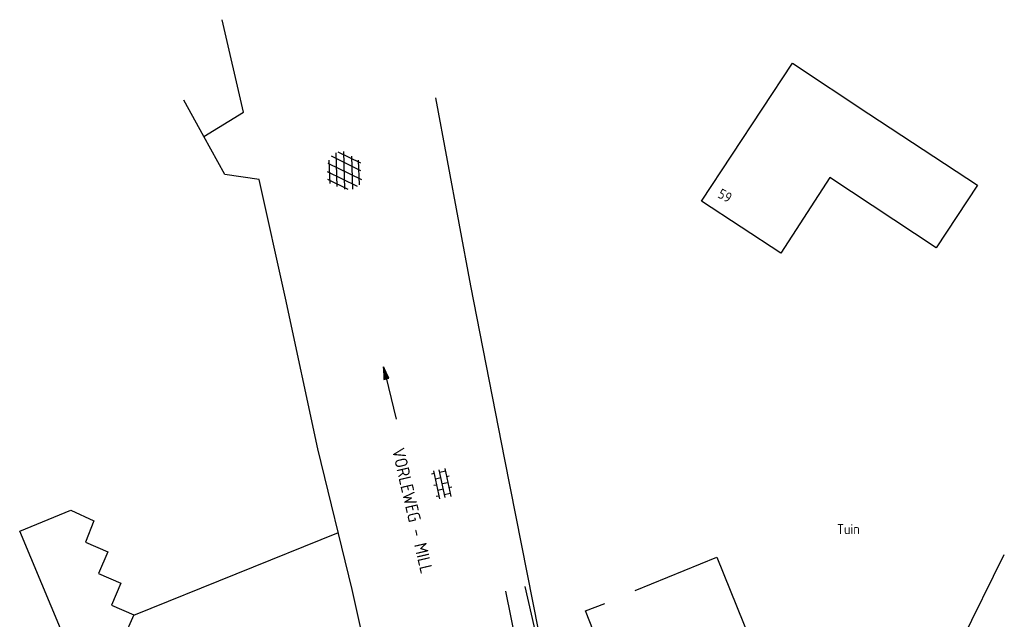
# Model space of a CAD drawing. Header units: metres. Extents: x 181324 to 182051, y 409132 to 409424.
# Tile 8 of 11: x 181561 to 181659, y 409360 to 409420. Entities that reach past the tile are written whole.
import ezdxf
from ezdxf.enums import TextEntityAlignment as Align

# ---------------------------------------------------------------- set-up
doc = ezdxf.new("R2010")
doc.units = ezdxf.units.M
doc.layers.get('0').update_dxf_attribs({"linetype": 'CONTINUOUS'})
for name, color, linetype in [('B-AF-HEKW-GD', 8, 'HEKWERK'), ('B-GB-BOUW-GD', 8, 'CONTINUOUS'), ('L-AR-BLOCKS-GD', 8, 'CONTINUOUS'), ('L-TE-OND-GD', 8, 'CONTINUOUS'), ('n-vh-hfdr-pr', 8, 'CONTINUOUS')]:
    doc.layers.add(name, color=color, linetype=linetype)
doc.styles.add('ISO', font='ISO.shx')
doc.styles.add('Times', font='ISO.shx')
doc.linetypes.add('HEKWERK', pattern='A,7,-1.5,[1,ProvNB.shx,S=0.75,R=0,X=0,Y=0],-1.5', length=10)

# ---------------------------------------------------------------- blocks, each defined once
blk = doc.blocks.new('4401')
at = {"linetype": 'Continuous'}
for points in [[(-1.991, 0.498), (0.174, 1.801)], [(0.853, 1.405), (-1.953, -0.272)], [(1.556, -0.93), (-1.693, 1.012)], [(-1.583, -0.956), (1.643, 0.992)], [(-0.875, 1.414), (1.972, -0.277)], [(1.966, 0.52), (-0.169, 1.795)], [(-1.993, 0.269), (0.891, -1.445)], [(1.987, 0.286), (-0.852, -1.434)], [(0.258, -1.861), (-1.739, -0.676)], [(-0.225, -1.844), (1.706, -0.676)]]:
    blk.add_lwpolyline(points, dxfattribs=at)
blk = doc.blocks.new('4413')
at = {"linetype": 'Continuous'}
for p, q in [((-1.426, 0.56), (1.427, 0.575)), ((-1.14, 0.568), (-1.135, -0.008)), ((-0.575, 0.843), (-0.567, 0.565)), ((0, 0), (-0.002, 0.57)), ((0.559, 0.857), (0.568, 0.567)), ((1.135, 0.578), (1.138, -0.007)), ((-1.43, -0.573), (1.433, -0.572)), ((1.421, -0.007), (-1.418, -0.014)), ((-1.138, -0.564), (-1.135, -0.854)), ((-0.573, -0.003), (-0.567, -0.567)), ((-0.003, -0.858), (-0.006, -0.562)), ((0.573, -0.012), (0.57, -0.571)), ((1.146, -0.577), (1.146, -0.853))]:
    blk.add_line(p, q, dxfattribs=at)

msp = doc.modelspace()

# ---------------------------------------------------------------- linework, layer by layer
at = {"layer": 'B-AF-HEKW-GD'}
for p, q in [((181579.457, 409408.226), (181577.467, 409411.831)), ((181606.087, 409393.312), (181602.601, 409412.086)), ((181609.466, 409375.972), (181606.087, 409393.312)), ((181612.849, 409358.976), (181609.466, 409375.972)), ((181592.836, 409368.649), (181572.445, 409360.387)), ((181645.554, 409338.614), (181659.313, 409366.495))]:
    msp.add_line(p, q, dxfattribs=at)
at = {"layer": 'B-AF-HEKW-GD', "flags": 128}
for points in [[(181583.087, 409307.743), (181591.45, 409308.836), (181596.63, 409311.127), (181599.034, 409320.998), (181598.232, 409337.108), (181597.564, 409347.989), (181594.241, 409362.988), (181590.825, 409377.029), (181587.601, 409392.074), (181584.962, 409403.934), (181581.552, 409404.437), (181579.457, 409408.226), (181583.402, 409410.652), (181581.284, 409419.877)], [(181622.472, 409362.909), (181630.624, 409366.21), (181642.6, 409336.58), (181629.211, 409331.148), (181617.522, 409360.87), (181619.454, 409361.582)]]:
    msp.add_lwpolyline(points, dxfattribs=at)
at = {"layer": 'B-GB-BOUW-GD', "flags": 128}
for points in [[(181645.805, 409410.492), (181656.65, 409403.345), (181652.528, 409397.095), (181641.91, 409404.119), (181637.029, 409396.564), (181629.108, 409401.763), (181638.182, 409415.533)], [(181566.415, 409356.069), (181561.075, 409368.809), (181566.166, 409370.9), (181568.486, 409369.853), (181567.634, 409367.712), (181569.862, 409366.748), (181568.931, 409364.598), (181571.158, 409363.62), (181570.224, 409361.415), (181572.457, 409360.464), (181571.423, 409358.13)]]:
    msp.add_lwpolyline(points, close=True, dxfattribs=at)
at = {"layer": 'n-vh-hfdr-pr'}
msp.add_line((181611.484, 409363.279), (181613.877, 409352.71), dxfattribs=at)
at = {"layer": 'n-vh-hfdr-pr', "flags": 128}
for points in [[(181597.363, 409385.236), (181597.412, 409383.961), (181597.907, 409384.082), (181597.363, 409385.236), (181597.824, 409384.062), (181597.742, 409384.041), (181597.363, 409385.236), (181597.577, 409384.001), (181597.494, 409383.981), (181597.363, 409385.236), (181598.637, 409380.013)], [(181609.538, 409362.813), (181611.618, 409352.655)]]:
    msp.add_lwpolyline(points, dxfattribs=at)

# ---------------------------------------------------------------- block references
at = {"layer": 'L-AR-BLOCKS-GD', "linetype": 'Continuous'}
for name, p, rotation in [('4401', (181593.464, 409404.754), 302.6871180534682), ('4413', (181603.228, 409373.567), 281.871124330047)]:
    msp.add_blockref(name, p, dxfattribs=dict(at, rotation=rotation))

# ---------------------------------------------------------------- texts
at = {"layer": 'L-TE-OND-GD', "style": 'ISO'}
msp.add_text('59', height=0.999, rotation=331.49856, dxfattribs=at).set_placement((181630.633, 409402.183))
msp.add_text('Tuin', height=1, dxfattribs=at).set_placement((181642.608, 409368.519))
at = {"layer": 'n-vh-hfdr-pr', "style": 'Times'}
msp.add_text('VORLEWEG - MILL', height=1.25, rotation=283.13827, dxfattribs=at).set_placement((181597.841, 409376.867), align=Align.BOTTOM_LEFT)

doc.saveas('drawing.dxf')
